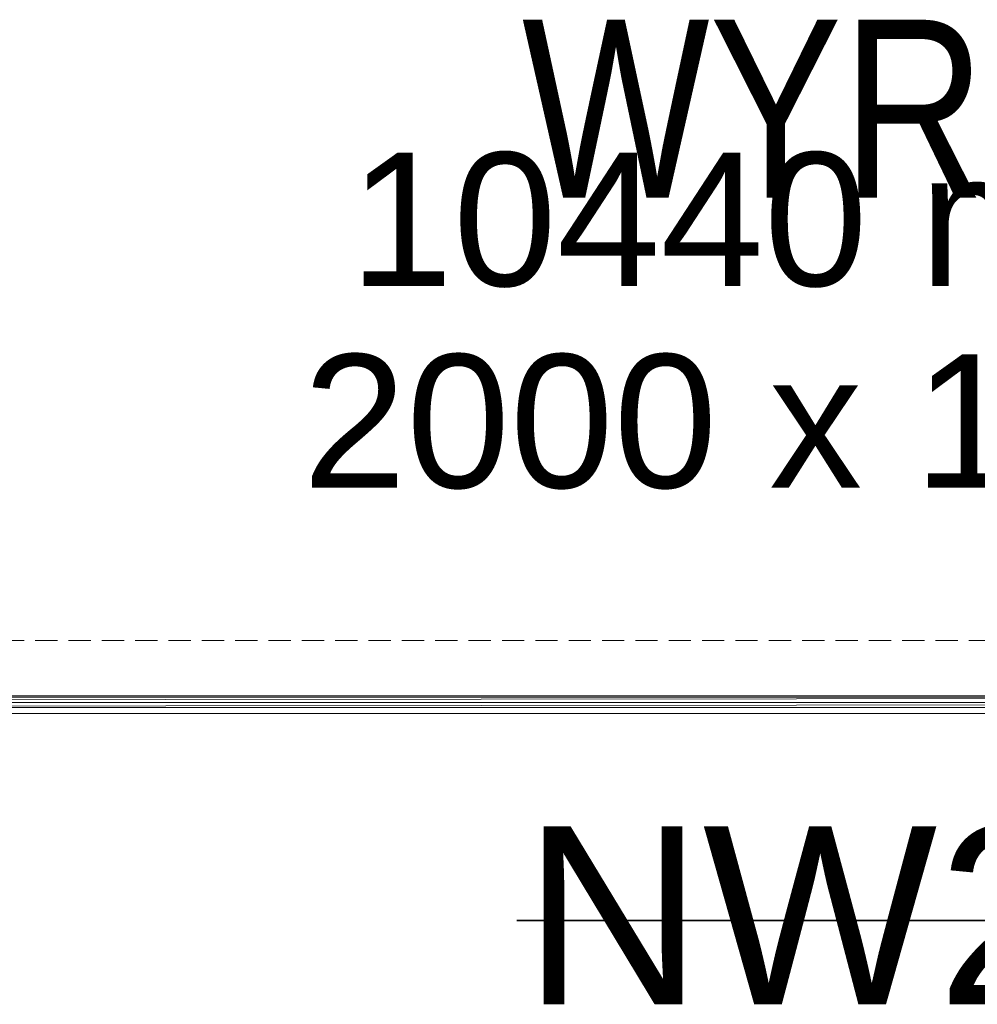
# Model space of a CAD drawing. Header units: millimetres. Extents: x 42175 to 97175, y 10092 to 468192.
# Tile 4 of 256: x 58838 to 60992, y 24541 to 26755. Entities that reach past the tile are written whole.
import ezdxf

# ---------------------------------------------------------------- set-up
doc = ezdxf.new("R2010")
doc.units = ezdxf.units.MM
doc.linetypes.add('DASHED', pattern=[0.75, 0.5, -0.25])
for name, color, linetype in [('FLUID-Wy2-150-ARRGR', 8, 'Continuous'), ('Konstrukcja - Dach', 8, 'Continuous'), ('Konstrukcja - Siatka mod', 8, 'Continuous')]:
    doc.layers.add(name, color=color, linetype=linetype)
doc.styles.add('STYL_AUTOMATYCZNY_1', font='ARIALN.TTF')
doc.styles.add('STYL_AUTOMATYCZNY_13', font='ARIALN.TTF', dxfattribs={"width": 0.8})

msp = doc.modelspace()

# ---------------------------------------------------------------- linework, layer by layer
at = {"color": 8, "linetype": 'Continuous', "lineweight": 35, "ltscale": 100}
msp.add_line((59955.9, 24729.8), (61511.8, 24729.8), dxfattribs=at)
at = {"layer": 'Konstrukcja - Dach', "color": 8, "linetype": 'Continuous', "lineweight": 13, "ltscale": 100, "flags": 128}
for points in [[(55620, 25234.7), (66256.8, 25234.7)], [(55620, 25222.5), (66256.8, 25233.8)], [(55620, 25208.9), (66256.8, 25220.2)], [(55620, 25220.2), (66256.8, 25220.2)], [(55620.3, 25222.5), (66257.1, 25233.8)], [(55620.3, 25231.5), (66257.1, 25231.5)], [(55620.3, 25208.9), (66257.1, 25220.2)], [(55620.3, 25220.2), (66257.1, 25220.2)], [(66256.8, 25208.9), (55620, 25208.9)], [(66256.8, 25208.9), (55620, 25208.9)], [(66256.8, 25195.3), (55620, 25195.3)], [(66256.8, 25195.3), (55620, 25195.3)], [(66257.1, 25208.9), (55620.3, 25208.9)], [(66257.1, 25208.9), (55620.3, 25208.9)], [(66257.1, 25195.3), (55620.3, 25195.3)], [(66257.1, 25195.3), (55620.3, 25195.3)]]:
    msp.add_lwpolyline(points, dxfattribs=at)
at = {"layer": 'Konstrukcja - Siatka mod', "color": 8, "linetype": 'DASHED', "lineweight": 13, "ltscale": 100}
msp.add_line((53022.5, 25358.9), (82467, 25358.9), dxfattribs=at)

# ---------------------------------------------------------------- texts
at = {"color": 8, "linetype": 'Continuous', "lineweight": 35, "char_height": 400, "attachment_point": 1}
for s, insert, style in [('\\A1;{\\pql;\\fArial|b0|i0|c238|p0;\\W0.800000;WYRZUTNIA}', (59967.4, 26754.9), 'STYL_AUTOMATYCZNY_13'), ('\\A1;{\\pql;\\fArial|b0|i0|c238|p0;\\W1.000000;NW2}', (59970.5, 24941.3), 'STYL_AUTOMATYCZNY_1')]:
    msp.add_mtext(s, dxfattribs=dict(at, insert=insert, style=style))
at = {"layer": 'FLUID-Wy2-150-ARRGR', "color": 8, "linetype": 'Continuous', "lineweight": 35, "insert": (60627.8, 26077.3), "char_height": 300, "attachment_point": 5, "line_spacing_factor": 0.907426, "style": 'STYL_AUTOMATYCZNY_1'}
msp.add_mtext('\\A1;{\\pqc;\\fArial|b0|i0|c238|p0;\\W1.000000;10440 m\\fArial|b0|i0|c238|p0;\\H0.500000x;\\W1.000000;3\\fArial|b0|i0|c238|p0;\\H2.000000x;\\W1.000000;/h\\P\\pqc;\\fArial|b0|i0|c238|p0;\\W1.000000;2000 x 1400}', dxfattribs=at)

doc.saveas('drawing.dxf')
